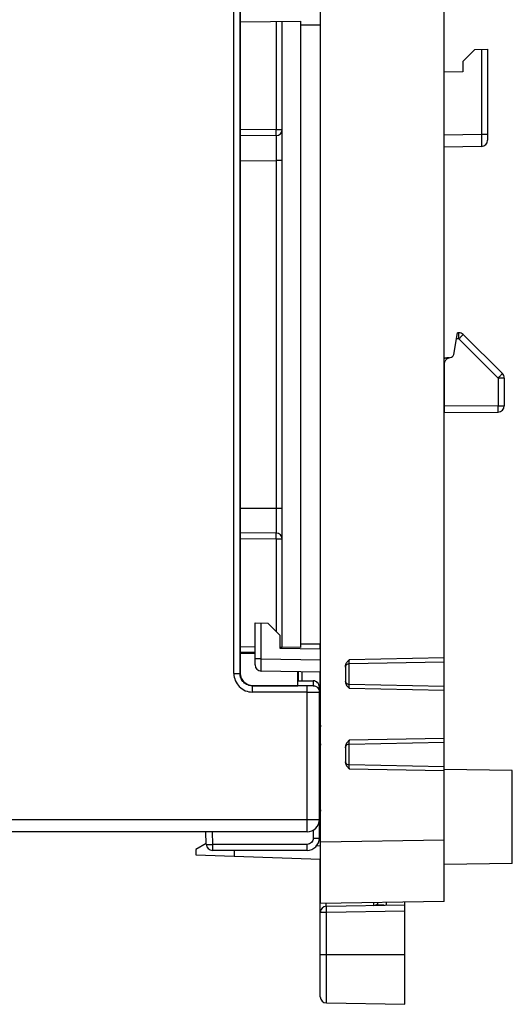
# Model space of a CAD drawing. Header units: millimetres. Extents: x 0 to 594, y 0 to 420.
# Tile 121 of 236: x 145 to 185, y 134 to 213. Entities that reach past the tile are written whole.
import ezdxf

# ---------------------------------------------------------------- set-up
doc = ezdxf.new("R2010")
doc.units = ezdxf.units.MM
doc.header["$LTSCALE"] = 32.67
doc.layers.get('0').update_dxf_attribs({"linetype": 'CONTINUOUS'})
doc.layers.add('1', color=7, linetype='CONTINUOUS')
doc.layers.add('452612_K12', color=7, linetype='CONTINUOUS')
doc.styles.get("Standard").update_dxf_attribs({"font": 'txt', "width": 0.85})
doc.dimstyles.new('DIMSTYLE_1', dxfattribs={"dimtxt": 3.5, "dimasz": 3.5, "dimexe": 1, "dimexo": 0.5, "dimgap": 0.875, "dimtad": 1, "dimdec": 1, "dimdsep": 46, "dimtxsty": 'STANDARD', "dimblk": '_FILLED', "dimblk1": '_FILLED', "dimblk2": '_FILLED', "dimcen": 0.09, "dimadec": 4, "dimazin": 2, "dimtp": 0.2, "dimtm": 0.2, "dimtfac": 1, "dimtdec": 1, "dimtofl": 0, "dimtmove": 0, "dimatfit": 3, "dimldrblk": '_FILLED', "dimfxl": 1, "dimtolj": 1, "dimarcsym": 0})

# ---------------------------------------------------------------- blocks, each defined once
blk = doc.blocks.new('_FILLED')
at = {"color": 0, "linetype": 'BYBLOCK'}
blk.add_solid([(0, 0), (-1, 0.143), (-1, -0.143)], dxfattribs=at)
blk = doc.blocks.new('*D0')
at = {"color": 2, "linetype": 'CONTINUOUS'}
for p, q in [((63.535, 212.265), (63.535, 265.399)), ((184.985, 227.865), (184.985, 265.399)), ((63.535, 264.399), (124.26, 264.399)), ((184.985, 264.399), (124.26, 264.399))]:
    blk.add_line(p, q, dxfattribs=at)
at = {"color": 2, "linetype": 'CONTINUOUS', "xscale": 3.5, "yscale": 3.5, "zscale": 3.5, "rotation": 180}
blk.add_blockref('_FILLED', (63.535, 264.399), dxfattribs=at)
at = {"color": 2, "linetype": 'CONTINUOUS', "xscale": 3.5, "yscale": 3.5, "zscale": 3.5}
blk.add_blockref('_FILLED', (184.985, 264.399), dxfattribs=at)
at = {"color": 2, "linetype": 'CONTINUOUS', "insert": (124.26, 268.774), "char_height": 3.5, "width": 16.875, "attachment_point": 2, "line_spacing_factor": 0.9}
blk.add_mtext('121.5', dxfattribs=at)

msp = doc.modelspace()

# ---------------------------------------------------------------- linework, layer by layer
at = {"color": 7, "linetype": 'CONTINUOUS'}
for p, q in [((169.4851, 141.71461), (169.4851, 233.51711)), ((162.98475, 220.70436), (162.98475, 160.32485)), ((179.4851, 159.26418), (179.4851, 218.26408)), ((162.98475, 212.97184), (167.8851, 213.01461)), ((166.3851, 162.4277), (166.3851, 213.00152)), ((167.8851, 162.41461), (167.8851, 213.01461)), ((167.8851, 212.71459), (169.4851, 212.71459)), ((181.94892, 210.72842), (180.9851, 209.76461)), ((181.94892, 210.72842), (182.9851, 210.76461)), ((182.9851, 210.76461), (182.9851, 203.3916)), ((180.9851, 209.76461), (180.9851, 208.91298)), ((180.9851, 208.91298), (179.48488, 208.88679)), ((165.88947, 203.77312), (162.98475, 203.74777)), ((182.49383, 202.89168), (179.4851, 202.83916)), ((180.2476, 186.08342), (180.55902, 187.84961)), ((180.66592, 187.84868), (180.55902, 187.84961)), ((184.17793, 184.54045), (181.016, 187.70237)), ((179.4851, 185.82705), (179.88909, 185.8341)), ((179.5011, 181.39653), (179.5011, 185.33359)), ((184.3251, 184.18512), (184.3251, 181.93676)), ((183.82699, 181.93575), (179.5011, 181.89849)), ((179.5011, 181.39653), (183.82699, 181.43428)), ((165.88947, 171.6561), (162.98475, 171.68145)), ((164.1851, 164.41461), (165.22129, 164.37842)), ((164.1851, 160.99847), (164.1851, 164.41461)), ((165.22129, 164.37842), (166.1851, 163.41461)), ((166.1851, 163.41461), (166.1851, 162.35599)), ((164.1851, 162.4469), (162.98475, 162.45737)), ((166.1851, 162.42944), (166.38311, 162.42772)), ((166.1851, 162.35599), (169.4851, 162.29839)), ((167.8851, 162.41461), (166.3851, 162.4277)), ((167.8851, 162.71469), (169.4851, 162.71469)), ((169.4511, 162.29839), (169.4511, 162.71461)), ((164.1851, 162.01461), (162.98475, 162.01461)), ((164.1851, 161.91461), (162.98475, 161.91461)), ((171.48513, 160.89314), (171.4851, 159.63608)), ((171.77906, 161.10973), (179.4851, 161.26504)), ((169.4851, 160.41461), (164.67638, 160.49855)), ((167.6351, 159.32536), (167.6351, 160.4469)), ((167.6851, 159.71461), (167.6851, 160.44603)), ((167.9851, 159.71461), (167.9851, 160.44079)), ((169.4511, 154.69872), (169.4511, 160.41461)), ((163.96734, 159.30775), (163.98863, 159.32508)), ((163.98863, 159.32508), (167.6351, 159.32536)), ((167.6351, 159.71461), (168.8851, 159.71461)), ((169.3851, 147.01461), (169.3851, 159.21461)), ((179.4851, 159.26418), (171.77906, 159.41949)), ((179.4851, 152.76418), (179.4851, 159.26408)), ((171.4851, 154.39314), (171.48511, 153.13608)), ((171.77906, 154.60973), (179.4851, 154.76504)), ((171.77899, 152.91946), (171.77906, 152.91949)), ((179.4851, 152.76418), (171.77906, 152.91949)), ((179.4851, 141.88916), (179.4851, 152.76408)), ((184.9851, 152.46461), (179.4851, 152.56061)), ((184.9851, 144.96485), (184.9851, 152.46437)), ((169.4511, 146.89302), (169.4511, 149.11668)), ((168.38511, 147.51461), (91.8851, 147.51461)), ((160.22877, 146.50625), (160.21117, 147.51461)), ((160.22753, 146.57722), (159.3851, 146.09085)), ((169.4851, 146.89242), (169.383, 146.89421)), ((159.3851, 146.09085), (159.3851, 145.64667)), ((159.3851, 145.64667), (169.4851, 145.29397)), ((168.3851, 146.01461), (160.7287, 146.01461)), ((162.4851, 146.01461), (162.4851, 145.53842)), ((169.4511, 134.1927), (169.4511, 145.29516)), ((184.9851, 144.96461), (179.4851, 144.86861)), ((179.4851, 141.88916), (169.4851, 141.71461)), ((169.94483, 141.50894), (176.2851, 141.61961)), ((176.2851, 133.57961), (176.2851, 141.8333)), ((174.61019, 141.59037), (173.9127, 141.59646)), ((169.94483, 133.69028), (176.2851, 133.57961))]:
    msp.add_line(p, q, dxfattribs=at)
at = {"color": 9, "linetype": 'CONTINUOUS'}
for p, q in [((162.46757, 160.3076), (162.46757, 220.72162)), ((162.9675, 160.3076), (162.9675, 220.72162)), ((165.88945, 212.99719), (165.88947, 204.2731)), ((182.49383, 210.74745), (182.49383, 203.89152)), ((165.88947, 204.2731), (162.98475, 204.24775)), ((165.88946, 204.2731), (166.3851, 204.2731)), ((179.4851, 203.83901), (182.49383, 203.89152)), ((182.49383, 203.89152), (182.9851, 203.89152)), ((165.89033, 202.21825), (165.88947, 201.77319)), ((165.89056, 202.36271), (165.89033, 202.21825)), ((162.98475, 201.74784), (165.88947, 201.77319)), ((166.3851, 201.77319), (165.88947, 201.77319)), ((165.88947, 201.77319), (165.88947, 173.65602)), ((180.66571, 187.34684), (180.47067, 187.34854)), ((180.66571, 187.34684), (183.82699, 184.18512)), ((183.82699, 184.18512), (183.82699, 181.93575)), ((183.82699, 181.93676), (184.3251, 181.93676)), ((162.98475, 173.68137), (165.88947, 173.65602)), ((165.88947, 173.65602), (166.3851, 173.65602)), ((165.88947, 173.65602), (165.89033, 173.21098)), ((165.89033, 173.21098), (165.89056, 173.06653)), ((165.88947, 171.15612), (162.98475, 171.18147)), ((165.88947, 171.15612), (165.88945, 163.71026)), ((166.3851, 171.15612), (165.88946, 171.15612)), ((164.67638, 161.49839), (164.67638, 164.39745)), ((179.4851, 161.56499), (171.77987, 161.40969)), ((164.67638, 161.49839), (164.1851, 161.49839)), ((164.67638, 161.49839), (169.4851, 161.41445)), ((171.78249, 159.41949), (171.78249, 161.11197)), ((162.46757, 160.3076), (162.9675, 160.3076)), ((168.3851, 159.30775), (163.96734, 159.30775)), ((163.96734, 158.80783), (163.96734, 159.30775)), ((168.3851, 147.51461), (168.3851, 159.30775)), ((168.8851, 159.71461), (168.8851, 159.31648)), ((171.77987, 159.11952), (179.4851, 158.96422)), ((168.3851, 158.80783), (163.96735, 158.80783)), ((169.4511, 156.19211), (169.4851, 156.19211)), ((169.4511, 154.69872), (169.4851, 154.69872)), ((179.4851, 155.06499), (171.77987, 154.9097)), ((171.78249, 152.91949), (171.78249, 154.60977)), ((171.77987, 152.61951), (179.4851, 152.46422)), ((169.4851, 149.11668), (169.4511, 149.11668)), ((91.8851, 148.51461), (169.3851, 148.51461)), ((160.71109, 147.51461), (160.7287, 146.50588)), ((168.8851, 147.64858), (168.8851, 147.00588)), ((168.3851, 146.50588), (160.7287, 146.50588)), ((160.7287, 146.50588), (160.7287, 146.01461)), ((168.3851, 146.01461), (168.3851, 146.50588)), ((169.09381, 146.39933), (169.4851, 146.3925)), ((169.4851, 146.70385), (179.4851, 146.8784)), ((169.4511, 142.01136), (169.4851, 142.01136)), ((169.94483, 141.00652), (169.4511, 141.00652)), ((176.2851, 141.11719), (169.94483, 141.00652)), ((169.94483, 133.69028), (169.94483, 141.00652)), ((169.4511, 137.59961), (176.2851, 137.59961))]:
    msp.add_line(p, q, dxfattribs=at)
at = {"color": 7, "linetype": 'CONTINUOUS'}
for points in [[(171.4851, 160.81428), (171.4884, 160.85754), (171.49811, 160.90012), (171.51397, 160.9411), (171.53574, 160.97962)], [(171.53574, 160.97962), (171.5631, 161.01464), (171.59555, 161.04508), (171.63229, 161.07032), (171.67244, 161.08999), (171.71495, 161.10363), (171.75912, 161.1109), (171.77915, 161.11197)], [(171.77906, 159.41945), (171.75887, 159.42057), (171.71485, 159.42793), (171.67245, 159.44167), (171.63239, 159.46145), (171.5957, 159.48682), (171.56328, 159.51741), (171.53592, 159.55261), (171.51411, 159.59137), (171.49819, 159.63267), (171.48842, 159.67563)], [(171.4851, 154.30991), (171.48842, 154.35359), (171.49819, 154.39655), (171.51411, 154.43785), (171.53592, 154.47661)], [(171.53592, 154.47661), (171.56328, 154.51181), (171.5957, 154.54239), (171.63239, 154.56777), (171.67245, 154.58755), (171.71485, 154.60128), (171.75887, 154.60865), (171.77906, 154.60977)], [(171.77897, 152.91842), (171.75866, 152.91954), (171.71461, 152.92692), (171.6722, 152.94065), (171.63213, 152.9604), (171.59546, 152.98573), (171.56307, 153.01625), (171.53574, 153.05136), (171.51399, 153.08999), (171.49812, 153.1311), (171.4884, 153.17383)]]:
    msp.add_lwpolyline(points, dxfattribs=at)
for centre, radius, start, end in [((165.8851, 204.2731), 0.5, 270.4999269, 0.0000001), ((182.4851, 203.3916), 0.5, 270.9999899, 360), ((180.66153, 187.34619), 0.5025, 45.137297, 89.500116), ((179.95068, 186.13578), 0.3015, 273.7745729, 350), ((183.8226, 184.18512), 0.5025, 0, 44.9999999), ((183.8226, 181.93676), 0.5025, 270.5, 360), ((165.8851, 171.15612), 0.5, 0, 89.5000006), ((164.6851, 160.99847), 0.5, 179.9999988, 268.9999112), ((168.8851, 159.21461), 0.5, 359.9999967, 90), ((169.9536, 156.19211), 0.5025, 180, 200.9988632), ((169.9536, 154.69872), 0.5025, 180, 201.0103964), ((169.9536, 149.11668), 0.5025, 158.9896036, 180), ((168.3851, 148.51461), 1, 270.0001234, 360), ((160.7287, 146.51461), 0.5, 180.9576811, 270), ((168.3851, 147.01461), 1, 270.0000008, 359.9999994), ((173.7726, 142.07833), 0.5025, 271, 318.4717054), ((169.9536, 141.00652), 0.5025, 91, 180), ((169.9536, 134.1927), 0.5025, 180, 269)]:
    msp.add_arc(centre, radius, start, end, dxfattribs=at)
at = {"color": 9, "linetype": 'CONTINUOUS'}
for centre, radius, start, end in [((179.93454, 184.35352), 1.47254, 105.8826797, 107.7711695), ((179.97007, 184.22666), 1.60428, 102.3813489, 105.8631806), ((179.99481, 184.11723), 1.71647, 100.6869059, 102.4047578), ((180.01181, 184.02459), 1.81066, 97.2527182, 100.6719085), ((180.02293, 183.94149), 1.8945, 95.5674644, 97.2692098), ((180.02631, 183.90719), 1.92897, 93.85031, 95.568349), ((182.72275, 161.17635), 10.94537, 178.7783981, 178.9605633), ((182.7886, 159.35407), 11.01123, 181.0393379, 181.2205777), ((168.8716, 158.81089), 0.51409, 23.0388422, 25.0003356), ((182.79504, 154.67503), 11.01767, 178.779549, 178.9606798), ((182.78996, 152.85407), 11.01259, 181.0392289, 181.2204584)]:
    msp.add_arc(centre, radius, start, end, dxfattribs=at)
at = {"color": 7, "linetype": 'CONTINUOUS'}
msp.add_ellipse((163.98498, 160.32523), major_axis=(0.77363, 0.63424), ratio=0.99961178, start_param=2.45506799, end_param=3.24031386, dxfattribs=at)
at = {"color": 9, "linetype": 'CONTINUOUS'}
for points, knots in [([(165.88947, 203.77231), (165.88994, 203.77201), (165.88921, 203.76927), (165.89014, 203.76505), (165.88984, 203.75688), (165.89018, 203.74607), (165.89024, 203.732), (165.89046, 203.70723), (165.89064, 203.66863), (165.89085, 203.61332), (165.891, 203.5462), (165.89113, 203.46775), (165.89125, 203.34231), (165.8913, 203.16203), (165.89121, 202.92065), (165.89096, 202.65032), (165.89071, 202.46107), (165.89056, 202.36271)], [0, 0, 0, 0, 0.00118867, 0.00457612, 0.01015744, 0.01792493, 0.02787054, 0.03998617, 0.07069483, 0.10998551, 0.15773046, 0.21353668, 0.2769406, 0.42468494, 0.59722624, 0.79065246, 1, 1, 1, 1]), ([(165.88947, 203.77312), (165.89028, 203.77312), (165.88926, 203.77821), (165.8908, 203.78361), (165.89038, 203.79651), (165.89093, 203.81254), (165.891, 203.83363), (165.89126, 203.86968), (165.89127, 203.89885), (165.89127, 203.91957)], [0, 0, 0, 0, 0.01673565, 0.06595305, 0.14732268, 0.26015347, 0.40335819, 0.57575115, 1, 1, 1, 1]), ([(165.89127, 203.91957), (165.89127, 203.94482), (165.89106, 204.06266), (165.89028, 204.18051), (165.88947, 204.2731)], [0, 0, 0, 0, 0.21425907, 1, 1, 1, 1]), ([(182.49383, 203.89152), (182.4944, 203.8265), (182.49624, 203.59086), (182.49745, 203.3552), (182.49744, 203.18457)], [0, 0, 0, 0, 0.27592704, 1, 1, 1, 1]), ([(182.49744, 203.18457), (182.49744, 203.14328), (182.4974, 203.08517), (182.49689, 203.0134), (182.49672, 202.97122), (182.49566, 202.93929), (182.49643, 202.91262), (182.49346, 202.90275), (182.4954, 202.89127), (182.49382, 202.89172)], [0, 0, 0, 0, 0.42282474, 0.59418213, 0.73708511, 0.85035554, 0.93282448, 0.98320093, 1, 1, 1, 1]), ([(180.66593, 187.34749), (180.66621, 187.3801), (180.66671, 187.44407), (180.66728, 187.53696), (180.66764, 187.62256), (180.66776, 187.69742), (180.66771, 187.75181), (180.66745, 187.78773), (180.66737, 187.80881), (180.66682, 187.82488), (180.66725, 187.83805), (180.66569, 187.84333), (180.66674, 187.84876), (180.66591, 187.84868)], [0, 0, 0, 0, 0.19519711, 0.38286266, 0.55597009, 0.70749304, 0.83105897, 0.88116334, 0.92298307, 0.95614445, 0.98027475, 0.99500498, 1, 1, 1, 1]), ([(183.8271, 184.18523), (183.84858, 184.20671), (183.89192, 184.25011), (183.95624, 184.31466), (184.01781, 184.37661), (184.0726, 184.43196), (184.11244, 184.47233), (184.13824, 184.49876), (184.15292, 184.51363), (184.16338, 184.52496), (184.17212, 184.53306), (184.17456, 184.53759), (184.17838, 184.53992), (184.17793, 184.54045)], [0, 0, 0, 0, 0.18250698, 0.36857192, 0.54752553, 0.70727546, 0.83665944, 0.88800384, 0.92966209, 0.96123525, 0.98309845, 0.99582384, 1, 1, 1, 1]), ([(183.82699, 181.43428), (183.82781, 181.43428), (183.82678, 181.43939), (183.82832, 181.44481), (183.8279, 181.45774), (183.82845, 181.47383), (183.82853, 181.49498), (183.82879, 181.53115), (183.82883, 181.58576), (183.82871, 181.66078), (183.82835, 181.74644), (183.82779, 181.83936), (183.82729, 181.90338), (183.827, 181.93599)], [0, 0, 0, 0, 0.00490645, 0.01932674, 0.04315126, 0.07621285, 0.1181653, 0.16858281, 0.2929333, 0.44438735, 0.61722117, 0.80502363, 1, 1, 1, 1]), ([(165.89056, 173.06653), (165.89071, 172.96816), (165.89096, 172.77888), (165.8912, 172.50841), (165.8913, 172.26688), (165.89125, 172.08654), (165.89113, 171.96124), (165.891, 171.88299), (165.89084, 171.81593), (165.89063, 171.76047), (165.89046, 171.72157), (165.89023, 171.69659), (165.89019, 171.68228), (165.88981, 171.67161), (165.89021, 171.66291), (165.88913, 171.65962), (165.88998, 171.65607), (165.88947, 171.65616)], [0, 0, 0, 0, 0.20922479, 0.40261294, 0.57531503, 0.72297817, 0.78622844, 0.84182308, 0.88944179, 0.92885344, 0.95982876, 0.97208117, 0.98213858, 0.98997238, 0.99555848, 0.99889715, 1, 1, 1, 1]), ([(165.89127, 171.50965), (165.89127, 171.53036), (165.89126, 171.55954), (165.891, 171.59559), (165.89093, 171.61668), (165.89038, 171.63271), (165.8908, 171.64561), (165.88926, 171.651), (165.89028, 171.65609), (165.88947, 171.6561)], [0, 0, 0, 0, 0.42424908, 0.59664212, 0.73984687, 0.85267763, 0.93404718, 0.98326446, 1, 1, 1, 1]), ([(165.88947, 171.15612), (165.88975, 171.18862), (165.89067, 171.30646), (165.89127, 171.42431), (165.89127, 171.50965)], [0, 0, 0, 0, 0.27581999, 1, 1, 1, 1]), ([(164.67638, 160.49855), (164.67468, 160.49857), (164.67515, 160.50845), (164.673, 160.5197), (164.67324, 160.54529), (164.67245, 160.57747), (164.67219, 160.6196), (164.67179, 160.69172), (164.67228, 160.75005), (164.67276, 160.7915)], [0, 0, 0, 0, 0.01733434, 0.06663011, 0.14800655, 0.26079362, 0.40388993, 0.57593884, 1, 1, 1, 1]), ([(164.67286, 160.79627), (164.67284, 160.84542), (164.67318, 161.07944), (164.6748, 161.31346), (164.67643, 161.49833)], [0, 0, 0, 0, 0.20999556, 1, 1, 1, 1]), ([(171.77725, 161.14987), (171.77721, 161.15454), (171.77706, 161.17683), (171.77711, 161.19912), (171.77721, 161.21675)], [0, 0, 0, 0, 0.20946747, 1, 1, 1, 1]), ([(171.77721, 161.21675), (171.77727, 161.22853), (171.7777, 161.28125), (171.77844, 161.33397), (171.77918, 161.3749)], [0, 0, 0, 0, 0.22352294, 1, 1, 1, 1]), ([(171.77853, 161.11144), (171.7783, 161.11309), (171.77747, 161.1259), (171.77738, 161.13871), (171.77725, 161.14987)], [0, 0, 0, 0, 0.12954925, 1, 1, 1, 1]), ([(171.77906, 161.10972), (171.77889, 161.10971), (171.77869, 161.11054), (171.77859, 161.11101), (171.77853, 161.11144)], [0, 0, 0, 0, 0.27801985, 1, 1, 1, 1]), ([(162.46757, 160.3076), (162.47071, 160.11253), (162.54356, 159.71772), (162.88023, 159.22047), (163.37747, 158.88385), (163.77228, 158.81092), (163.96735, 158.80783)], [0, 0, 0, 0, 0.25002686, 0.50000303, 0.74997642, 1, 1, 1, 1]), ([(163.26043, 159.60069), (163.16832, 159.69242), (163.01928, 159.9149), (162.96748, 160.17752), (162.9675, 160.3076)], [0, 0, 0, 0, 0.49985371, 1, 1, 1, 1]), ([(163.96734, 159.30823), (163.83736, 159.30809), (163.57452, 159.35935), (163.35258, 159.50892), (163.26043, 159.60069)], [0, 0, 0, 0, 0.49986415, 1, 1, 1, 1]), ([(168.8851, 159.31648), (168.8851, 159.31562), (168.88015, 159.31573), (168.87453, 159.31434), (168.86175, 159.31393), (168.83739, 159.31255), (168.79537, 159.31147), (168.73418, 159.31014), (168.65934, 159.30913), (168.54152, 159.30804), (168.44889, 159.30775), (168.3851, 159.30775)], [0, 0, 0, 0, 0.00513918, 0.0196607, 0.04352898, 0.07658047, 0.16906142, 0.29328395, 0.44464755, 0.61749877, 1, 1, 1, 1]), ([(168.8851, 159.31648), (168.95014, 159.31648), (169.08112, 159.28958), (169.19273, 159.21598), (169.23866, 159.17006)], [0, 0, 0, 0, 0.50036154, 1, 1, 1, 1]), ([(171.77918, 159.15434), (171.77877, 159.17696), (171.77766, 159.25196), (171.77674, 159.32697), (171.77725, 159.37936)], [0, 0, 0, 0, 0.30154906, 1, 1, 1, 1]), ([(171.77726, 159.37915), (171.77731, 159.38497), (171.77764, 159.39466), (171.7774, 159.40833), (171.77882, 159.4141), (171.77819, 159.41946), (171.77906, 159.41945)], [0, 0, 0, 0, 0.43166381, 0.74601858, 0.93543295, 1, 1, 1, 1]), ([(168.3851, 158.80783), (168.45013, 158.80783), (168.68578, 158.80805), (168.92143, 158.8089), (169.09204, 158.81039)], [0, 0, 0, 0, 0.27595698, 1, 1, 1, 1]), ([(169.09204, 158.81039), (169.13354, 158.81075), (169.19195, 158.81129), (169.26411, 158.81243), (169.30628, 158.81295), (169.33834, 158.81433), (169.36414, 158.81372), (169.37492, 158.81688), (169.3851, 158.81493), (169.3851, 158.81656)], [0, 0, 0, 0, 0.4246233, 0.59691946, 0.73998733, 0.85273475, 0.93413378, 0.98331181, 1, 1, 1, 1]), ([(171.77725, 154.64986), (171.77721, 154.65453), (171.77706, 154.67684), (171.77711, 154.69916), (171.77721, 154.7168)], [0, 0, 0, 0, 0.20943609, 1, 1, 1, 1]), ([(171.77721, 154.7168), (171.77728, 154.72858), (171.7777, 154.78127), (171.77844, 154.83396), (171.77918, 154.87487)], [0, 0, 0, 0, 0.22354097, 1, 1, 1, 1]), ([(171.77906, 154.60977), (171.77819, 154.60976), (171.77882, 154.61511), (171.7774, 154.62089), (171.77764, 154.63456), (171.77731, 154.64425), (171.77726, 154.65006)], [0, 0, 0, 0, 0.06456705, 0.25398141, 0.56833618, 1, 1, 1, 1]), ([(171.77918, 152.65434), (171.77877, 152.67696), (171.77766, 152.75196), (171.77674, 152.82697), (171.77725, 152.87936)], [0, 0, 0, 0, 0.30155115, 1, 1, 1, 1]), ([(171.77723, 152.87885), (171.77728, 152.88463), (171.77759, 152.89422), (171.77736, 152.90769), (171.77871, 152.91328), (171.77815, 152.91844), (171.77897, 152.91842)], [0, 0, 0, 0, 0.4377152, 0.75163939, 0.9374974, 1, 1, 1, 1]), ([(160.22877, 146.50588), (160.22879, 146.50503), (160.23373, 146.50521), (160.23936, 146.50393), (160.25214, 146.50374), (160.27651, 146.50279), (160.31854, 146.50244), (160.35454, 146.50227), (160.37525, 146.50227)], [0, 0, 0, 0, 0.01745321, 0.06686525, 0.14825964, 0.26101765, 0.57626697, 1, 1, 1, 1]), ([(160.37525, 146.50227), (160.4005, 146.50227), (160.51832, 146.5027), (160.63613, 146.50427), (160.7287, 146.50588)], [0, 0, 0, 0, 0.21426262, 1, 1, 1, 1]), ([(168.8851, 147.00588), (168.8851, 146.94085), (168.85915, 146.80934), (168.74772, 146.64325), (168.58166, 146.53192), (168.45014, 146.50571), (168.3851, 146.50588)], [0, 0, 0, 0, 0.25001022, 0.49999655, 0.74998153, 1, 1, 1, 1]), ([(168.8851, 147.00588), (168.9176, 147.00588), (169.03545, 147.00611), (169.15331, 147.00695), (169.23866, 147.00844)], [0, 0, 0, 0, 0.27573458, 1, 1, 1, 1]), ([(169.23866, 147.00844), (169.25926, 147.0088), (169.29507, 147.0096), (169.33695, 147.01068), (169.36132, 147.01207), (169.37428, 147.01245), (169.38, 147.01389), (169.3851, 147.01373), (169.3851, 147.01461)], [0, 0, 0, 0, 0.42137057, 0.73516076, 0.84852653, 0.93118967, 0.98194128, 1, 1, 1, 1]), ([(169.94484, 141.50894), (169.94449, 141.50893), (169.94416, 141.51067), (169.94341, 141.51472), (169.94286, 141.52587), (169.94218, 141.54308), (169.94172, 141.56763), (169.94138, 141.59829), (169.94115, 141.65064), (169.94125, 141.69265), (169.9414, 141.72238)], [0, 0, 0, 0, 0.00482476, 0.01760974, 0.0679822, 0.15099431, 0.2654779, 0.410088, 0.58255443, 1, 1, 1, 1]), ([(173.78137, 141.57591), (173.78172, 141.57591), (173.78202, 141.57766), (173.78281, 141.58174), (173.78333, 141.5929), (173.78404, 141.61014), (173.78449, 141.6347), (173.78485, 141.66535), (173.78508, 141.7177), (173.78497, 141.75971), (173.78482, 141.78946)], [0, 0, 0, 0, 0.00489092, 0.01777564, 0.06823972, 0.15130302, 0.26589574, 0.41026005, 0.58250218, 1, 1, 1, 1]), ([(174.77227, 141.80684), (174.77243, 141.7771), (174.77255, 141.73516), (174.77229, 141.683), (174.77196, 141.65239), (174.77145, 141.62806), (174.77091, 141.61167), (174.77031, 141.60219), (174.76995, 141.5973), (174.76947, 141.59497), (174.76919, 141.59315), (174.76883, 141.59314)], [0, 0, 0, 0, 0.41701762, 0.58806639, 0.73164432, 0.84615271, 0.93000213, 0.95994211, 0.98164365, 0.99495643, 1, 1, 1, 1]), ([(169.94483, 141.50894), (169.94398, 141.50892), (169.94416, 141.50396), (169.94287, 141.4983), (169.94268, 141.48545), (169.94203, 141.46927), (169.9417, 141.4481), (169.94127, 141.41186), (169.94114, 141.35716), (169.9414, 141.28203), (169.94211, 141.19627), (169.94326, 141.10324), (169.94426, 141.03915), (169.94483, 141.00652)], [0, 0, 0, 0, 0.00512337, 0.0196164, 0.04348147, 0.07656799, 0.11853494, 0.16895905, 0.29330114, 0.44471549, 0.61747613, 0.80517457, 1, 1, 1, 1])]:
    msp.add_open_spline(points, degree=3, knots=knots, dxfattribs=at)
at = {"color": 7, "linetype": 'CONTINUOUS'}
for points, knots in [([(181.01515, 187.70322), (181.0157, 187.70262), (181.0114, 187.69982), (181.00851, 187.69498), (180.99897, 187.68635), (180.98756, 187.6751), (180.97203, 187.6609), (180.94567, 187.63643), (180.90594, 187.59939), (180.85355, 187.54621), (180.79566, 187.48367), (180.73242, 187.41611), (180.6875, 187.37083), (180.66432, 187.34801)], [0, 0, 0, 0, 0.00491294, 0.01933401, 0.04317725, 0.076221, 0.11815685, 0.1685678, 0.29276895, 0.44411624, 0.61694781, 0.80462846, 1, 1, 1, 1]), ([(183.82699, 184.18512), (183.85947, 184.18468), (183.92319, 184.1851), (184.01548, 184.19), (184.10041, 184.19526), (184.17498, 184.1953), (184.2291, 184.19136), (184.26491, 184.18847), (184.28587, 184.18662), (184.30181, 184.1858), (184.31469, 184.18452), (184.31999, 184.1857), (184.3251, 184.18432), (184.3251, 184.18512)], [0, 0, 0, 0, 0.19545507, 0.38315705, 0.5559701, 0.70724038, 0.83148167, 0.88194526, 0.92392583, 0.95698269, 0.98080079, 0.99517071, 1, 1, 1, 1]), ([(171.48513, 160.89314), (171.48466, 160.94397), (171.50768, 161.07213), (171.61953, 161.2465), (171.72404, 161.35766), (171.77987, 161.40969)], [0, 0, 0, 0, 0.25004569, 0.62460703, 1, 1, 1, 1]), ([(164.00079, 159.31986), (163.9341, 159.31959), (163.80029, 159.33489), (163.54438, 159.41097), (163.37145, 159.52402), (163.2776, 159.61786)], [0, 0, 0, 0, 0.25049979, 0.50151864, 1, 1, 1, 1]), ([(171.4851, 159.63608), (171.48614, 159.58523), (171.50453, 159.48309), (171.57683, 159.347), (171.67164, 159.22713), (171.74265, 159.15406), (171.77987, 159.11952)], [0, 0, 0, 0, 0.25012003, 0.49986807, 0.75029711, 1, 1, 1, 1]), ([(171.77987, 154.9097), (171.74263, 154.87518), (171.67164, 154.80209), (171.57682, 154.68224), (171.50454, 154.54612), (171.4862, 154.44399), (171.4851, 154.39314)], [0, 0, 0, 0, 0.24969598, 0.50013695, 0.74987097, 1, 1, 1, 1]), ([(171.48511, 153.13608), (171.48614, 153.08523), (171.50453, 152.98309), (171.57683, 152.84699), (171.67165, 152.72712), (171.74265, 152.65405), (171.77987, 152.61951)], [0, 0, 0, 0, 0.25012016, 0.49986799, 0.7502972, 1, 1, 1, 1])]:
    msp.add_open_spline(points, degree=3, knots=knots, dxfattribs=at)
for points in [[(179.5011, 185.33359), (179.50088, 185.39156), (179.51146, 185.45038), (179.5312, 185.5049)], [(179.5312, 185.5049), (179.54801, 185.55134), (179.57203, 185.59578), (179.60185, 185.63516)], [(179.60185, 185.63516), (179.65038, 185.69924), (179.7164, 185.75241), (179.78862, 185.78771)], [(179.78862, 185.78771), (179.8449, 185.81522), (179.90805, 185.83035), (179.97052, 185.83493)], [(169.34468, 159.01208), (169.37073, 158.95084), (169.3851, 158.88311), (169.3851, 158.81656)]]:
    msp.add_open_spline(points, degree=3, dxfattribs=at)
at = {"color": 9, "linetype": 'CONTINUOUS'}
msp.add_open_spline([(169.23866, 159.17006), (169.27942, 159.1293), (169.31315, 159.0804), (169.33752, 159.02816)], degree=3, dxfattribs=at)
at = {"layer": '1', "color": 1, "linetype": 'CONTINUOUS'}
for p, q in [((164.1851, 162.01461), (162.98475, 162.01461)), ((164.1851, 161.91461), (162.98475, 161.91461)), ((167.6351, 159.58619), (167.6351, 160.4469)), ((167.6851, 159.71461), (167.6851, 160.44603)), ((167.9851, 159.71461), (167.9851, 160.44079))]:
    msp.add_line(p, q, dxfattribs=at)
at = {"layer": '452612_K12', "color": 7, "linetype": 'CONTINUOUS'}
msp.add_line((167.8851, 162.71469), (167.8851, 212.71459), dxfattribs=at)

# ---------------------------------------------------------------- dimensions: what is measured, and where the dimension line sits
at = {"color": 2, "linetype": 'CONTINUOUS'}
dim = msp.add_linear_dim(base=(63.5351041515, 264.3992395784), p1=(184.9851041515, 227.3646083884), p2=(63.5351041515, 211.7646083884), angle=180, dimstyle='DIMSTYLE_1', dxfattribs=at)
dim.commit()
dim.dimension.update_dxf_attribs({"geometry": '*D0', "text_midpoint": (123.7601030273, 264.3992395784), "dimtype": 160})

doc.saveas('drawing.dxf')
